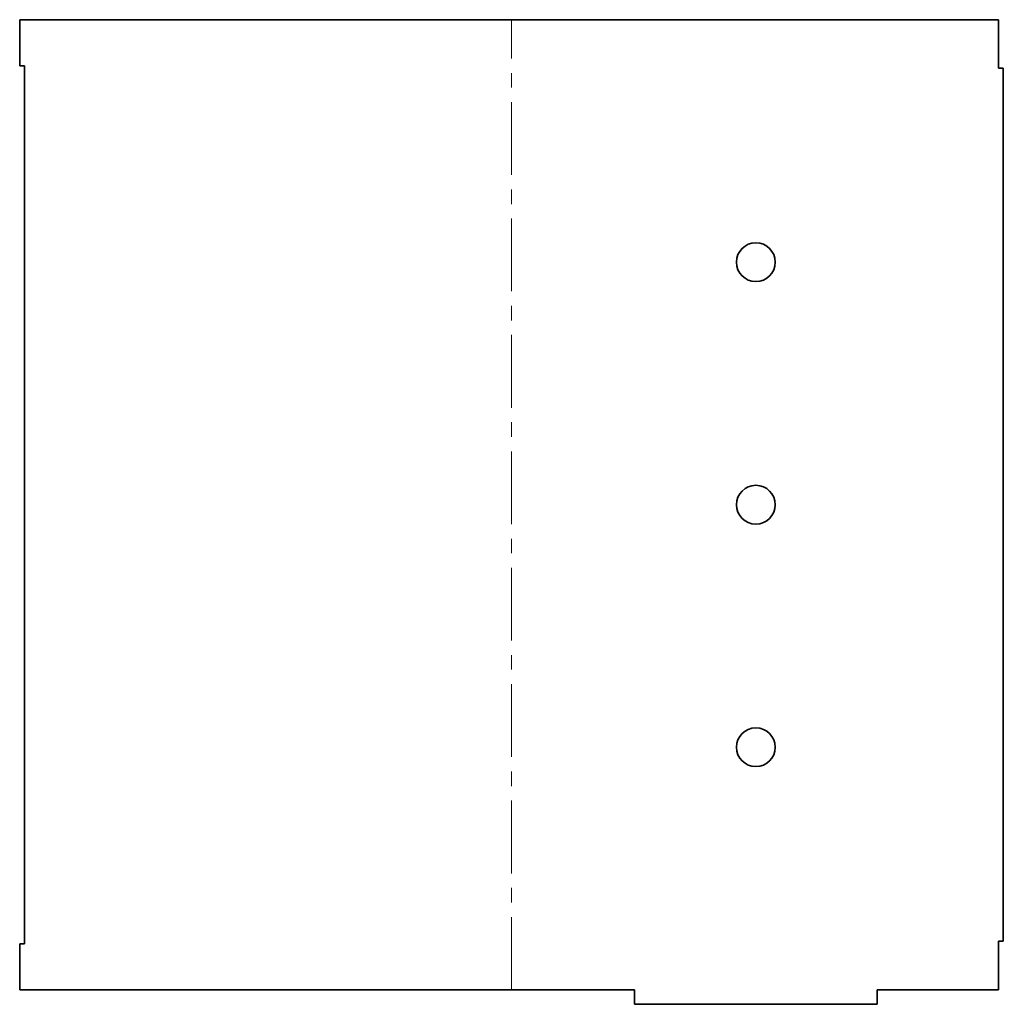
# Model space of a CAD drawing. Extents: x -99 to 104, y -3 to 200.
import ezdxf

# ---------------------------------------------------------------- set-up
doc = ezdxf.new("R2010")
doc.units = 0
doc.linetypes.add('AXES', pattern=[24, 15, -3, 3, -3])

msp = doc.modelspace()

# ---------------------------------------------------------------- linework, layer by layer
at = {"color": 7, "lineweight": 35}
for p, q in [((102.623893, 200), (-99.1, 200)), ((-98.1, 9.5), (-98.1, 190.5)), ((103.623893, 190), (103.623893, 10)), ((-99.1, 0), (27.623893, 0)), ((102.623893, 0), (77.623893, 0)), ((77.623893, -3), (27.623893, -3))]:
    msp.add_line(p, q, dxfattribs=at)
at = {"color": 7, "lineweight": 35, "ltscale": 0.2375}
for p, q in [((-99.1, 190.5), (-99.1, 200)), ((-99.1, 0), (-99.1, 9.5))]:
    msp.add_line(p, q, dxfattribs=at)
at = {"color": 1, "linetype": 'AXES', "lineweight": 13}
msp.add_line((2.261947, 0), (2.261947, 200), dxfattribs=at)
at = {"color": 7, "lineweight": 35, "ltscale": 0.25}
for p, q in [((102.623893, 200), (102.623893, 190)), ((102.623893, 10), (102.623893, 0))]:
    msp.add_line(p, q, dxfattribs=at)
at = {"color": 7, "lineweight": 35, "ltscale": 0.025}
for p, q in [((-99.1, 190.5), (-98.1, 190.5)), ((103.623893, 190), (102.623893, 190)), ((-99.1, 9.5), (-98.1, 9.5)), ((103.623893, 10), (102.623893, 10))]:
    msp.add_line(p, q, dxfattribs=at)
at = {"color": 7, "lineweight": 35, "ltscale": 0.075}
for p, q in [((27.623893, -3), (27.623893, 0)), ((77.623893, -3), (77.623893, 0))]:
    msp.add_line(p, q, dxfattribs=at)
at = {"color": 7, "lineweight": 35}
for centre in [(52.623893, 150), (52.623893, 100), (52.623893, 50)]:
    msp.add_circle(centre, 4, dxfattribs=at)

doc.saveas('drawing.dxf')
